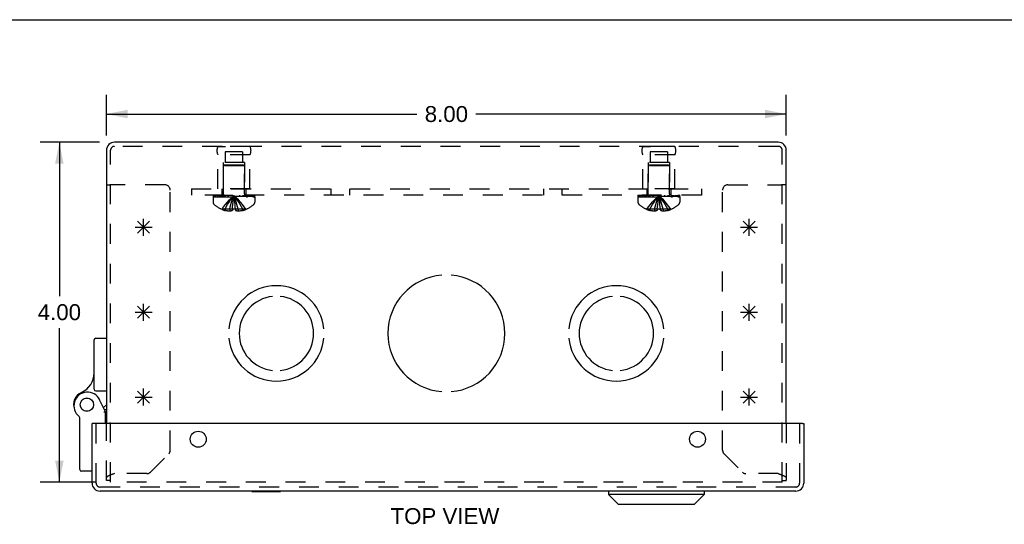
# Model space of a CAD drawing. Header units: inches. Extents: x 0 to 42.5, y 0 to 27.5.
# Tile 11 of 14: x 9.7 to 21.2, y 21.6 to 27.5. Entities that reach past the tile are written whole.
import ezdxf

# ---------------------------------------------------------------- set-up
doc = ezdxf.new("R2010")
doc.units = ezdxf.units.IN
doc.header["$LTSCALE"] = 2.3375
doc.header["$MEASUREMENT"] = 0
doc.linetypes.add('HIDDEN', pattern=[0.2, 0.1, -0.1])
doc.layers.get('0').update_dxf_attribs({"linetype": 'CONTINUOUS'})
for name, color, linetype in [('DEFAULT_2', 8, 'HIDDEN'), ('DIMENSIONS', 7, 'CONTINUOUS'), ('DOOR_ASSEMBLY', 7, 'CONTINUOUS'), ('OPEN', 7, 'CONTINUOUS'), ('SPOTWELDS', 7, 'CONTINUOUS'), ('SUBPANEL', 7, 'CONTINUOUS')]:
    doc.layers.add(name, color=color, linetype=linetype)
doc.styles.get("Standard").update_dxf_attribs({"font": 'arial.ttf'})
doc.dimstyles.new('DIMSTYLE_1', dxfattribs={"dimtxt": 0.1875, "dimasz": 0.25, "dimexe": 0.09, "dimexo": 0.07, "dimgap": 0.0375, "dimtad": 0, "dimtih": 1, "dimtoh": 1, "dimzin": 4, "dimdsep": 46, "dimtxsty": 'Standard', "dimblk": '_FILLED', "dimblk1": '_FILLED', "dimblk2": '_FILLED', "dimcen": 0.09, "dimadec": 3, "dimazin": 1, "dimtfac": 1, "dimtdec": 3, "dimtofl": 0, "dimtmove": 0, "dimatfit": 3, "dimldrblk": '_FILLED', "dimfxl": 1, "dimtolj": 1, "dimtzin": 4, "dimarcsym": 0})

# ---------------------------------------------------------------- blocks, each defined once
blk = doc.blocks.new('_FILLED')
at = {"color": 0, "linetype": 'ByBlock'}
blk.add_solid([(0, 0), (-1, 0.2), (-1, -0.2)], dxfattribs=at)
blk = doc.blocks.new('*D1')
at = {"layer": 'DIMENSIONS', "color": 2, "linetype": 'Continuous', "transparency": 16777216}
for p, q in [((10.685, 26.137), (10.685, 26.614)), ((18.685, 26.137), (18.685, 26.614)), ((10.685, 26.389), (14.336, 26.389)), ((18.685, 26.389), (15.033, 26.389))]:
    blk.add_line(p, q, dxfattribs=at)
at = {"layer": 'DIMENSIONS', "color": 2, "linetype": 'Continuous', "transparency": 16777216, "xscale": 0.25, "yscale": 0.25, "zscale": 0.25, "rotation": 180}
blk.add_blockref('_FILLED', (10.685, 26.389), dxfattribs=at)
at = {"layer": 'DIMENSIONS', "color": 2, "linetype": 'Continuous', "transparency": 16777216, "xscale": 0.25, "yscale": 0.25, "zscale": 0.25}
blk.add_blockref('_FILLED', (18.685, 26.389), dxfattribs=at)
at = {"layer": 'DIMENSIONS', "color": 2, "linetype": 'Continuous', "transparency": 16777216, "insert": (14.685, 26.483), "char_height": 0.1875, "width": 0.50953, "attachment_point": 2, "line_spacing_factor": 0.9}
blk.add_mtext('8.00', dxfattribs=at)
blk = doc.blocks.new('*D2')
at = {"layer": 'DIMENSIONS', "color": 2, "linetype": 'Continuous', "transparency": 16777216}
for p, q in [((10.605, 26.056), (9.906, 26.056)), ((10.131, 26.056), (10.131, 24.244)), ((10.131, 22.056), (10.131, 23.869)), ((10.558, 22.056), (9.906, 22.056))]:
    blk.add_line(p, q, dxfattribs=at)
at = {"layer": 'DIMENSIONS', "color": 2, "linetype": 'Continuous', "transparency": 16777216, "xscale": 0.25, "yscale": 0.25, "zscale": 0.25}
for p, rotation in [((10.131, 26.056), 90), ((10.131, 22.056), 270)]:
    blk.add_blockref('_FILLED', p, dxfattribs=dict(at, rotation=rotation))
at = {"layer": 'DIMENSIONS', "color": 2, "linetype": 'Continuous', "transparency": 16777216, "insert": (10.131, 24.15), "char_height": 0.1875, "width": 0.50953, "attachment_point": 2, "line_spacing_factor": 0.9}
blk.add_mtext('4.00', dxfattribs=at)

msp = doc.modelspace()

# ---------------------------------------------------------------- linework, layer by layer
at = {"color": 7, "linetype": 'Continuous'}
for p, q in [((0, 27.5), (42.5, 27.5)), ((10.685, 25.556), (10.733, 25.556)), ((18.685, 25.556), (18.637, 25.556))]:
    msp.add_line(p, q, dxfattribs=at)
at = {"color": 3, "linetype": 'Continuous'}
for p, q in [((10.685, 25.962), (10.685, 22.747)), ((18.59, 26.056), (10.78, 26.056)), ((18.685, 22.747), (18.685, 25.962))]:
    msp.add_line(p, q, dxfattribs=at)
for centre, start, end in [((10.78, 25.962), 90, 180), ((18.59, 25.962), 0, 90)]:
    msp.add_arc(centre, 0.0948, start, end, dxfattribs=at)
at = {"layer": 'DEFAULT_2', "color": 8, "linetype": 'HIDDEN'}
for p, q in [((10.733, 22.056), (10.733, 25.962)), ((18.59, 26.008), (10.78, 26.008)), ((11.997, 26.008), (12.085, 26.008)), ((12.373, 26.008), (11.997, 26.008)), ((12.373, 26.008), (12.285, 26.008)), ((16.997, 26.008), (17.085, 26.008)), ((17.373, 26.008), (16.997, 26.008)), ((17.373, 26.008), (17.285, 26.008)), ((18.637, 22.056), (18.637, 25.962)), ((11.997, 25.508), (11.997, 25.908)), ((12.373, 25.908), (11.997, 25.908)), ((12.083, 25.945), (12.083, 25.82)), ((12.286, 25.945), (12.083, 25.945)), ((12.286, 25.945), (12.286, 25.82)), ((12.373, 25.508), (12.373, 25.908)), ((17.373, 25.908), (16.997, 25.908)), ((16.997, 25.508), (16.997, 25.908)), ((17.286, 25.945), (17.083, 25.945)), ((17.083, 25.945), (17.083, 25.82)), ((17.286, 25.945), (17.286, 25.82)), ((17.373, 25.508), (17.373, 25.908)), ((12.06, 25.82), (12.06, 25.508)), ((12.31, 25.82), (12.06, 25.82)), ((12.071, 25.788), (12.061, 25.778)), ((12.061, 25.451), (12.061, 25.778)), ((12.309, 25.778), (12.061, 25.778)), ((12.299, 25.788), (12.071, 25.788)), ((12.299, 25.788), (12.309, 25.778)), ((12.309, 25.451), (12.309, 25.778)), ((12.31, 25.82), (12.31, 25.508)), ((17.31, 25.82), (17.06, 25.82)), ((17.06, 25.82), (17.06, 25.508)), ((17.071, 25.788), (17.061, 25.778)), ((17.309, 25.778), (17.061, 25.778)), ((17.061, 25.451), (17.061, 25.778)), ((17.299, 25.788), (17.071, 25.788)), ((17.299, 25.788), (17.309, 25.778)), ((17.309, 25.451), (17.309, 25.778)), ((17.31, 25.82), (17.31, 25.508)), ((11.373, 25.556), (10.733, 25.556)), ((11.435, 22.43), (11.435, 25.494)), ((12.373, 25.508), (11.997, 25.508)), ((17.373, 25.508), (16.997, 25.508)), ((17.935, 22.43), (17.935, 25.494)), ((17.997, 25.556), (18.637, 25.556)), ((11.939, 25.433), (11.939, 25.418)), ((11.939, 25.433), (12.431, 25.433)), ((12.431, 25.418), (11.939, 25.418)), ((11.939, 25.413), (11.939, 25.352)), ((11.939, 25.413), (12.431, 25.413)), ((11.947, 25.418), (11.947, 25.433)), ((11.965, 25.433), (11.965, 25.418)), ((11.986, 25.433), (11.986, 25.418)), ((11.992, 25.418), (11.992, 25.433)), ((11.997, 25.433), (11.997, 25.418)), ((12.017, 25.433), (12.017, 25.418)), ((12.027, 25.433), (12.027, 25.418)), ((12.045, 25.433), (12.045, 25.418)), ((12.068, 25.418), (12.068, 25.433)), ((12.079, 25.433), (12.079, 25.418)), ((12.114, 25.433), (12.114, 25.418)), ((12.118, 25.433), (12.118, 25.418)), ((12.188, 25.404), (12.185, 25.428)), ((12.188, 25.404), (12.185, 25.428)), ((12.252, 25.433), (12.252, 25.418)), ((12.256, 25.418), (12.256, 25.433)), ((12.291, 25.433), (12.291, 25.418)), ((12.302, 25.433), (12.302, 25.418)), ((12.325, 25.433), (12.325, 25.418)), ((12.343, 25.418), (12.343, 25.433)), ((12.353, 25.433), (12.353, 25.418)), ((12.372, 25.433), (12.372, 25.418)), ((12.378, 25.433), (12.378, 25.418)), ((12.384, 25.433), (12.384, 25.418)), ((12.405, 25.418), (12.405, 25.433)), ((12.423, 25.433), (12.423, 25.418)), ((12.431, 25.418), (12.431, 25.433)), ((12.431, 25.413), (12.431, 25.352)), ((16.939, 25.433), (17.431, 25.433)), ((16.939, 25.433), (16.939, 25.418)), ((17.431, 25.418), (16.939, 25.418)), ((16.939, 25.413), (17.431, 25.413)), ((16.939, 25.413), (16.939, 25.352)), ((16.947, 25.418), (16.947, 25.433)), ((16.965, 25.433), (16.965, 25.418)), ((16.986, 25.433), (16.986, 25.418)), ((16.992, 25.418), (16.992, 25.433)), ((16.997, 25.433), (16.997, 25.418)), ((17.017, 25.433), (17.017, 25.418)), ((17.027, 25.433), (17.027, 25.418)), ((17.045, 25.433), (17.045, 25.418)), ((17.068, 25.418), (17.068, 25.433)), ((17.079, 25.433), (17.079, 25.418)), ((17.114, 25.433), (17.114, 25.418)), ((17.118, 25.433), (17.118, 25.418)), ((17.188, 25.404), (17.185, 25.428)), ((17.188, 25.404), (17.185, 25.428)), ((17.252, 25.433), (17.252, 25.418)), ((17.256, 25.418), (17.256, 25.433)), ((17.291, 25.433), (17.291, 25.418)), ((17.302, 25.433), (17.302, 25.418)), ((17.325, 25.433), (17.325, 25.418)), ((17.343, 25.418), (17.343, 25.433)), ((17.353, 25.433), (17.353, 25.418)), ((17.372, 25.433), (17.372, 25.418)), ((17.378, 25.433), (17.378, 25.418)), ((17.384, 25.433), (17.384, 25.418)), ((17.405, 25.418), (17.405, 25.433)), ((17.423, 25.433), (17.423, 25.418)), ((17.431, 25.418), (17.431, 25.433)), ((17.431, 25.413), (17.431, 25.352)), ((12.045, 25.268), (12.044, 25.267)), ((12.045, 25.268), (12.046, 25.267)), ((12.167, 25.267), (12.046, 25.267)), ((12.08, 25.267), (12.08, 25.254)), ((12.135, 25.267), (12.135, 25.245)), ((12.167, 25.267), (12.169, 25.297)), ((12.167, 25.267), (12.167, 25.268)), ((12.167, 25.267), (12.167, 25.254)), ((12.169, 25.296), (12.172, 25.325)), ((12.203, 25.268), (12.203, 25.267)), ((12.203, 25.267), (12.203, 25.254)), ((12.324, 25.267), (12.203, 25.267)), ((12.235, 25.267), (12.235, 25.245)), ((12.289, 25.267), (12.289, 25.254)), ((12.325, 25.268), (12.324, 25.267)), ((12.325, 25.268), (12.325, 25.267)), ((17.045, 25.268), (17.044, 25.267)), ((17.046, 25.267), (17.045, 25.268)), ((17.167, 25.267), (17.046, 25.267)), ((17.08, 25.267), (17.08, 25.254)), ((17.135, 25.267), (17.135, 25.245)), ((17.167, 25.267), (17.169, 25.297)), ((17.167, 25.267), (17.167, 25.268)), ((17.167, 25.267), (17.167, 25.254)), ((17.169, 25.296), (17.172, 25.325)), ((17.191, 25.267), (17.197, 25.267)), ((17.203, 25.268), (17.197, 25.267)), ((17.203, 25.268), (17.203, 25.267)), ((17.324, 25.267), (17.203, 25.267)), ((17.203, 25.267), (17.203, 25.254)), ((17.235, 25.267), (17.235, 25.245)), ((17.289, 25.267), (17.289, 25.254)), ((17.325, 25.268), (17.324, 25.267)), ((17.325, 25.268), (17.325, 25.267)), ((12.203, 25.254), (12.207, 25.253)), ((10.685, 22.074), (10.685, 22.747)), ((18.685, 22.747), (18.685, 22.074)), ((11.202, 22.172), (11.417, 22.387)), ((17.952, 22.387), (18.167, 22.172)), ((10.723, 22.134), (10.721, 22.134)), ((10.733, 22.138), (10.731, 22.138)), ((10.753, 22.145), (10.749, 22.144)), ((10.756, 22.147), (10.753, 22.145)), ((10.76, 22.148), (10.756, 22.147)), ((10.764, 22.149), (10.76, 22.148)), ((10.77, 22.151), (10.764, 22.149)), ((10.78, 22.155), (10.77, 22.151)), ((11.16, 22.155), (10.78, 22.155)), ((18.59, 22.155), (18.21, 22.155)), ((18.59, 22.155), (18.598, 22.152)), ((18.598, 22.152), (18.602, 22.151)), ((18.602, 22.151), (18.606, 22.149)), ((18.606, 22.149), (18.61, 22.148)), ((18.61, 22.148), (18.613, 22.147)), ((18.613, 22.147), (18.617, 22.145)), ((10.733, 22.074), (10.685, 22.074)), ((18.637, 22.056), (10.733, 22.056)), ((18.637, 22.074), (18.685, 22.074)), ((18.673, 22.121), (18.673, 22.12)), ((18.673, 22.12), (18.674, 22.12)), ((18.679, 22.116), (18.68, 22.115))]:
    msp.add_line(p, q, dxfattribs=at)
for points in [[(12.045, 25.268), (12.064, 25.297), (12.085, 25.325), (12.108, 25.352), (12.132, 25.378), (12.158, 25.404), (12.185, 25.428)], [(12.08, 25.267), (12.095, 25.296), (12.111, 25.324), (12.128, 25.352), (12.146, 25.378), (12.165, 25.404), (12.185, 25.428)], [(12.135, 25.267), (12.142, 25.296), (12.15, 25.324), (12.158, 25.352), (12.166, 25.378), (12.175, 25.404), (12.185, 25.428)], [(12.172, 25.324), (12.175, 25.352), (12.178, 25.378), (12.181, 25.404), (12.185, 25.428)], [(12.175, 25.352), (12.178, 25.378), (12.181, 25.404), (12.185, 25.428)], [(12.235, 25.267), (12.228, 25.296), (12.22, 25.324), (12.212, 25.352), (12.204, 25.378), (12.195, 25.404), (12.185, 25.428)], [(12.289, 25.267), (12.275, 25.296), (12.259, 25.324), (12.242, 25.352), (12.224, 25.378), (12.205, 25.404), (12.185, 25.428)], [(12.325, 25.268), (12.305, 25.297), (12.284, 25.325), (12.262, 25.352), (12.238, 25.378), (12.212, 25.404), (12.185, 25.428)], [(12.203, 25.267), (12.2, 25.296), (12.198, 25.324), (12.195, 25.352), (12.192, 25.378), (12.188, 25.404)], [(12.203, 25.268), (12.2, 25.297), (12.198, 25.325), (12.195, 25.352), (12.192, 25.378)], [(17.045, 25.268), (17.064, 25.297), (17.085, 25.325), (17.108, 25.352), (17.132, 25.378), (17.158, 25.404), (17.185, 25.428)], [(17.08, 25.267), (17.095, 25.296), (17.111, 25.324), (17.128, 25.352), (17.146, 25.378), (17.165, 25.404), (17.185, 25.428)], [(17.135, 25.267), (17.142, 25.296), (17.15, 25.324), (17.158, 25.352), (17.166, 25.378), (17.175, 25.404), (17.185, 25.428)], [(17.172, 25.324), (17.175, 25.352), (17.178, 25.378), (17.181, 25.404), (17.185, 25.428)], [(17.175, 25.352), (17.178, 25.378), (17.181, 25.404), (17.185, 25.428)], [(17.235, 25.267), (17.228, 25.296), (17.22, 25.324), (17.212, 25.352), (17.204, 25.378), (17.195, 25.404), (17.185, 25.428)], [(17.325, 25.268), (17.305, 25.297), (17.284, 25.325), (17.262, 25.352), (17.238, 25.378), (17.212, 25.404), (17.185, 25.428)], [(17.289, 25.267), (17.275, 25.296), (17.259, 25.324), (17.242, 25.352), (17.224, 25.378), (17.205, 25.404), (17.185, 25.428)], [(17.203, 25.267), (17.2, 25.296), (17.198, 25.324), (17.195, 25.352), (17.192, 25.378), (17.188, 25.404)], [(17.203, 25.268), (17.2, 25.297), (17.198, 25.325), (17.195, 25.352), (17.192, 25.378)], [(12.203, 25.268), (12.197, 25.267), (12.191, 25.267), (12.185, 25.267), (12.179, 25.267), (12.173, 25.267), (12.167, 25.268)], [(17.191, 25.267), (17.185, 25.267), (17.179, 25.267), (17.173, 25.267), (17.167, 25.268)], [(12.135, 25.245), (12.13, 25.246), (12.125, 25.246), (12.12, 25.247), (12.115, 25.247), (12.109, 25.248), (12.104, 25.249), (12.098, 25.25), (12.092, 25.251), (12.087, 25.253), (12.08, 25.254)], [(12.167, 25.254), (12.163, 25.253), (12.159, 25.251), (12.155, 25.25), (12.151, 25.248), (12.147, 25.247), (12.143, 25.247), (12.139, 25.246), (12.135, 25.245)], [(12.235, 25.245), (12.231, 25.246), (12.227, 25.247), (12.223, 25.247), (12.219, 25.248), (12.215, 25.25), (12.211, 25.251), (12.207, 25.253)], [(12.289, 25.254), (12.283, 25.253), (12.277, 25.251), (12.272, 25.25), (12.266, 25.249), (12.261, 25.248), (12.255, 25.247), (12.25, 25.247), (12.245, 25.246), (12.24, 25.246), (12.235, 25.245)], [(17.135, 25.245), (17.13, 25.246), (17.125, 25.246), (17.12, 25.247), (17.115, 25.247), (17.109, 25.248), (17.104, 25.249), (17.098, 25.25), (17.092, 25.251), (17.087, 25.253), (17.08, 25.254)], [(17.167, 25.254), (17.163, 25.253), (17.159, 25.251), (17.155, 25.25), (17.151, 25.248), (17.147, 25.247), (17.143, 25.247), (17.139, 25.246), (17.135, 25.245)], [(17.235, 25.245), (17.231, 25.246), (17.227, 25.247), (17.223, 25.247), (17.219, 25.248), (17.215, 25.25), (17.211, 25.251), (17.207, 25.253), (17.203, 25.254)], [(17.289, 25.254), (17.283, 25.253), (17.277, 25.251), (17.272, 25.25), (17.266, 25.249), (17.261, 25.248), (17.255, 25.247), (17.25, 25.247), (17.245, 25.246), (17.24, 25.246), (17.235, 25.245)], [(10.721, 22.134), (10.72, 22.133), (10.718, 22.132), (10.717, 22.132), (10.716, 22.131), (10.714, 22.13), (10.713, 22.13), (10.711, 22.129), (10.71, 22.128), (10.709, 22.128), (10.707, 22.127), (10.706, 22.126), (10.705, 22.126), (10.704, 22.125), (10.703, 22.124), (10.701, 22.124), (10.7, 22.123), (10.699, 22.122), (10.698, 22.122), (10.697, 22.121), (10.696, 22.12), (10.695, 22.12), (10.695, 22.119), (10.694, 22.118), (10.693, 22.118), (10.692, 22.117), (10.691, 22.116), (10.691, 22.116), (10.69, 22.115), (10.689, 22.114), (10.689, 22.114), (10.688, 22.113), (10.688, 22.112), (10.687, 22.112), (10.687, 22.111), (10.687, 22.11), (10.686, 22.11), (10.686, 22.109), (10.686, 22.108), (10.685, 22.108), (10.685, 22.107), (10.685, 22.106), (10.685, 22.106), (10.685, 22.105), (10.685, 22.104)], [(10.731, 22.138), (10.73, 22.137), (10.728, 22.136), (10.726, 22.136), (10.725, 22.135), (10.723, 22.134)], [(10.749, 22.144), (10.747, 22.144), (10.745, 22.143), (10.743, 22.142), (10.742, 22.142), (10.74, 22.141), (10.738, 22.14), (10.736, 22.14), (10.735, 22.139), (10.733, 22.138)], [(18.617, 22.145), (18.621, 22.144), (18.623, 22.144), (18.625, 22.143), (18.626, 22.142), (18.628, 22.142), (18.63, 22.141), (18.632, 22.14), (18.633, 22.14), (18.635, 22.139), (18.637, 22.138), (18.639, 22.138), (18.64, 22.137), (18.642, 22.136), (18.644, 22.136), (18.645, 22.135), (18.647, 22.134), (18.648, 22.134)], [(18.648, 22.134), (18.65, 22.133), (18.651, 22.132), (18.653, 22.132), (18.654, 22.131), (18.656, 22.13), (18.657, 22.13), (18.659, 22.129), (18.66, 22.128), (18.661, 22.128), (18.662, 22.127), (18.664, 22.126), (18.665, 22.126), (18.666, 22.125), (18.667, 22.124), (18.668, 22.124), (18.669, 22.123)], [(18.669, 22.123), (18.671, 22.122), (18.672, 22.122), (18.673, 22.121)], [(18.674, 22.12), (18.675, 22.119), (18.676, 22.118), (18.677, 22.118), (18.678, 22.117)], [(18.678, 22.117), (18.678, 22.116), (18.679, 22.116)], [(18.68, 22.115), (18.68, 22.114), (18.681, 22.114), (18.682, 22.113), (18.682, 22.112), (18.682, 22.112), (18.683, 22.111), (18.683, 22.11), (18.684, 22.11), (18.684, 22.109), (18.684, 22.108), (18.684, 22.108), (18.685, 22.107), (18.685, 22.106), (18.685, 22.106), (18.685, 22.105), (18.685, 22.104)]]:
    msp.add_lwpolyline(points, dxfattribs=at)
for centre, radius, start, end in [((10.78, 25.962), 0.0468, 90, 180), ((12.084, 25.958), 0.1, 150.0508, 209.9492), ((12.286, 25.958), 0.1, 330.0508, 29.9492), ((17.084, 25.958), 0.1, 150.0508, 209.9492), ((17.286, 25.958), 0.1, 330.0508, 29.9492), ((18.59, 25.962), 0.0468, 0, 90), ((11.373, 25.494), 0.062, 0, 90), ((17.997, 25.494), 0.062, 90, 180), ((12.024, 25.451), 0.0372, 270, 300.0497), ((12.024, 25.451), 0.0372, 332.4601, 360), ((12.346, 25.451), 0.0372, 180, 207.5399), ((12.346, 25.451), 0.0372, 239.9503, 270), ((17.024, 25.451), 0.0372, 270, 300.0497), ((17.024, 25.451), 0.0372, 332.4601, 360), ((17.346, 25.451), 0.0372, 180, 207.5399), ((17.346, 25.451), 0.0372, 239.9503, 270), ((11.974, 25.352), 0.035, 180, 229.0666), ((12.185, 25.595), 0.357, 229.0666, 246.8273), ((12.185, 25.595), 0.357, 246.9983, 252.9593), ((12.185, 25.595), 0.357, 287.0407, 293.0017), ((12.185, 25.595), 0.357, 293.1727, 310.9334), ((12.396, 25.352), 0.035, 310.9334, 360), ((16.974, 25.352), 0.035, 180, 229.0666), ((17.185, 25.595), 0.357, 229.0666, 246.8273), ((17.185, 25.595), 0.357, 246.9983, 252.9593), ((17.185, 25.595), 0.357, 287.0407, 293.0017), ((17.185, 25.595), 0.357, 293.1727, 310.9334), ((17.396, 25.352), 0.035, 310.9334, 360), ((11.375, 22.43), 0.06, 315, 360), ((17.995, 22.43), 0.06, 180, 225), ((11.16, 22.215), 0.06, 270, 315), ((18.21, 22.215), 0.06, 225, 270)]:
    msp.add_arc(centre, radius, start, end, dxfattribs=at)
at = {"layer": 'DOOR_ASSEMBLY', "color": 7, "linetype": 'Continuous'}
for p, q in [((10.54, 23.149), (10.54, 23.73)), ((10.56, 23.75), (10.685, 23.75)), ((10.56, 23.129), (10.685, 23.129)), ((10.675, 22.883), (10.605, 23.025)), ((10.685, 22.967), (10.65, 22.934)), ((10.661, 22.912), (10.685, 22.912)), ((10.675, 22.747), (10.675, 22.883)), ((10.37, 22.203), (10.37, 22.813)), ((10.53, 22.747), (10.515, 22.747)), ((18.875, 22.747), (18.89, 22.747)), ((10.515, 22.183), (10.39, 22.183)), ((12.394, 21.945), (12.394, 21.949)), ((12.394, 21.945), (12.731, 21.945)), ((12.731, 21.945), (12.731, 21.949)), ((16.594, 21.949), (16.594, 21.911)), ((17.719, 21.911), (16.594, 21.911)), ((16.712, 21.793), (16.594, 21.911)), ((17.601, 21.793), (17.719, 21.911)), ((17.719, 21.949), (17.719, 21.911)), ((17.601, 21.793), (16.712, 21.793))]:
    msp.add_line(p, q, dxfattribs=at)
at = {"layer": 'DOOR_ASSEMBLY', "color": 3, "linetype": 'Continuous'}
for p, q in [((10.515, 22.044), (10.515, 22.747)), ((18.875, 22.747), (10.53, 22.747)), ((18.89, 22.747), (18.89, 22.044)), ((18.795, 21.949), (10.61, 21.949))]:
    msp.add_line(p, q, dxfattribs=at)
at = {"layer": 'DOOR_ASSEMBLY', "color": 8, "linetype": 'HIDDEN'}
for p, q in [((10.563, 22.044), (10.563, 22.747)), ((18.842, 22.044), (18.842, 22.747)), ((18.795, 21.997), (10.61, 21.997))]:
    msp.add_line(p, q, dxfattribs=at)
at = {"layer": 'DOOR_ASSEMBLY', "color": 7, "linetype": 'Continuous'}
for points in [[(10.661, 22.88), (10.658, 22.879), (10.655, 22.879)], [(10.675, 22.883), (10.675, 22.883), (10.661, 22.88)]]:
    msp.add_lwpolyline(points, dxfattribs=at)
for radius in [0.079, 0.078]:
    msp.add_circle((10.455, 22.967), radius, dxfattribs=at)
at = {"layer": 'DOOR_ASSEMBLY', "color": 3, "linetype": 'Continuous'}
for centre in [(11.765, 22.56), (17.64, 22.56)]:
    msp.add_circle(centre, 0.0938, dxfattribs=at)
at = {"layer": 'DOOR_ASSEMBLY', "color": 7, "linetype": 'Continuous'}
for centre, radius, start, end in [((10.56, 23.73), 0.02, 90, 180), ((10.29, 23.34), 0.25, 293.8265, 360), ((10.455, 22.967), 0.158, 113.8265, 201.112), ((10.462, 22.955), 0.16, 26.148, 231.7894), ((10.56, 23.149), 0.02, 180, 270), ((10.35, 22.813), 0.02, 0, 51.7894), ((10.39, 22.203), 0.02, 180, 270)]:
    msp.add_arc(centre, radius, start, end, dxfattribs=at)
at = {"layer": 'DOOR_ASSEMBLY', "color": 3, "linetype": 'Continuous'}
for centre, start, end in [((10.61, 22.044), 180, 270), ((18.795, 22.044), 270, 360)]:
    msp.add_arc(centre, 0.0948, start, end, dxfattribs=at)
at = {"layer": 'DOOR_ASSEMBLY', "color": 8, "linetype": 'HIDDEN'}
for centre, start, end in [((10.61, 22.044), 180, 270), ((18.795, 22.044), 270, 360)]:
    msp.add_arc(centre, 0.0468, start, end, dxfattribs=at)
at = {"layer": 'OPEN', "color": 40, "linetype": 'Continuous'}
for centre, radius, start, end in [((14.685, 23.806), 0.688, 94.5886, 265.4114), ((14.685, 23.806), 0.688, 274.5886, 85.4114), ((12.685, 23.806), 0.562, 5.6112, 174.3888), ((16.685, 23.806), 0.562, 5.6112, 174.3888), ((12.685, 23.806), 0.438, 95.9037, 264.0963), ((12.685, 23.806), 0.438, 275.9037, 84.0963), ((16.685, 23.806), 0.438, 95.9037, 264.0963), ((16.685, 23.806), 0.438, 275.9037, 84.0963), ((12.685, 23.806), 0.562, 185.6112, 354.3888), ((16.685, 23.806), 0.562, 185.6112, 354.3888)]:
    msp.add_arc(centre, radius, start, end, dxfattribs=at)
at = {"layer": 'SPOTWELDS', "color": 40, "linetype": 'Continuous'}
for p, q in [((11.122, 24.956), (11.122, 25.156)), ((18.247, 24.956), (18.247, 25.156)), ((11.022, 25.056), (11.222, 25.056)), ((11.052, 24.986), (11.193, 25.127)), ((11.193, 24.986), (11.052, 25.127)), ((18.147, 25.056), (18.347, 25.056)), ((18.177, 24.986), (18.318, 25.127)), ((18.318, 24.986), (18.177, 25.127)), ((11.052, 23.986), (11.193, 24.127)), ((11.193, 23.986), (11.052, 24.127)), ((11.122, 23.956), (11.122, 24.156)), ((18.177, 23.986), (18.318, 24.127)), ((18.318, 23.986), (18.177, 24.127)), ((18.247, 23.956), (18.247, 24.156)), ((11.022, 24.056), (11.222, 24.056)), ((18.147, 24.056), (18.347, 24.056)), ((11.022, 23.056), (11.222, 23.056)), ((11.193, 22.986), (11.052, 23.127)), ((11.052, 22.986), (11.193, 23.127)), ((11.122, 22.956), (11.122, 23.156)), ((18.147, 23.056), (18.347, 23.056)), ((18.318, 22.986), (18.177, 23.127)), ((18.177, 22.986), (18.318, 23.127)), ((18.247, 22.956), (18.247, 23.156))]:
    msp.add_line(p, q, dxfattribs=at)
at = {"layer": 'SUBPANEL', "color": 8, "linetype": 'HIDDEN'}
for p, q in [((11.685, 25.508), (11.685, 25.433)), ((11.685, 25.508), (17.685, 25.508)), ((12.044, 25.508), (12.044, 25.433)), ((12.325, 25.508), (12.325, 25.433)), ((13.326, 25.508), (13.326, 25.433)), ((13.544, 25.508), (13.544, 25.433)), ((15.826, 25.508), (15.826, 25.433)), ((16.044, 25.508), (16.044, 25.433)), ((17.044, 25.508), (17.044, 25.433)), ((17.325, 25.508), (17.325, 25.433)), ((17.685, 25.508), (17.685, 25.433)), ((17.685, 25.433), (11.685, 25.433))]:
    msp.add_line(p, q, dxfattribs=at)

# ---------------------------------------------------------------- texts
at = {"layer": 'DIMENSIONS', "color": 2, "linetype": 'Continuous', "insert": (14.668, 21.749), "char_height": 0.1875, "width": 1.27765, "attachment_point": 2, "line_spacing_factor": 0.9}
msp.add_mtext('TOP VIEW', dxfattribs=at)

# ---------------------------------------------------------------- dimensions: what is measured, and where the dimension line sits
at = {"layer": 'DIMENSIONS', "color": 2, "linetype": 'Continuous'}
for base, p1, p2, angle, picture, middle in [((10.685, 26.389), (18.685, 26.067), (10.685, 26.067), 180, '*D1', (14.684, 26.388)), ((10.131, 22.056), (10.675, 26.056), (10.628, 22.056), 270, '*D2', (10.127, 24.055))]:
    dim = msp.add_linear_dim(base=base, p1=p1, p2=p2, angle=angle, dimstyle='DIMSTYLE_1', dxfattribs=at)
    dim.commit()
    dim.dimension.update_dxf_attribs({"geometry": picture, "text_midpoint": middle, "dimtype": 160})

doc.saveas('drawing.dxf')
